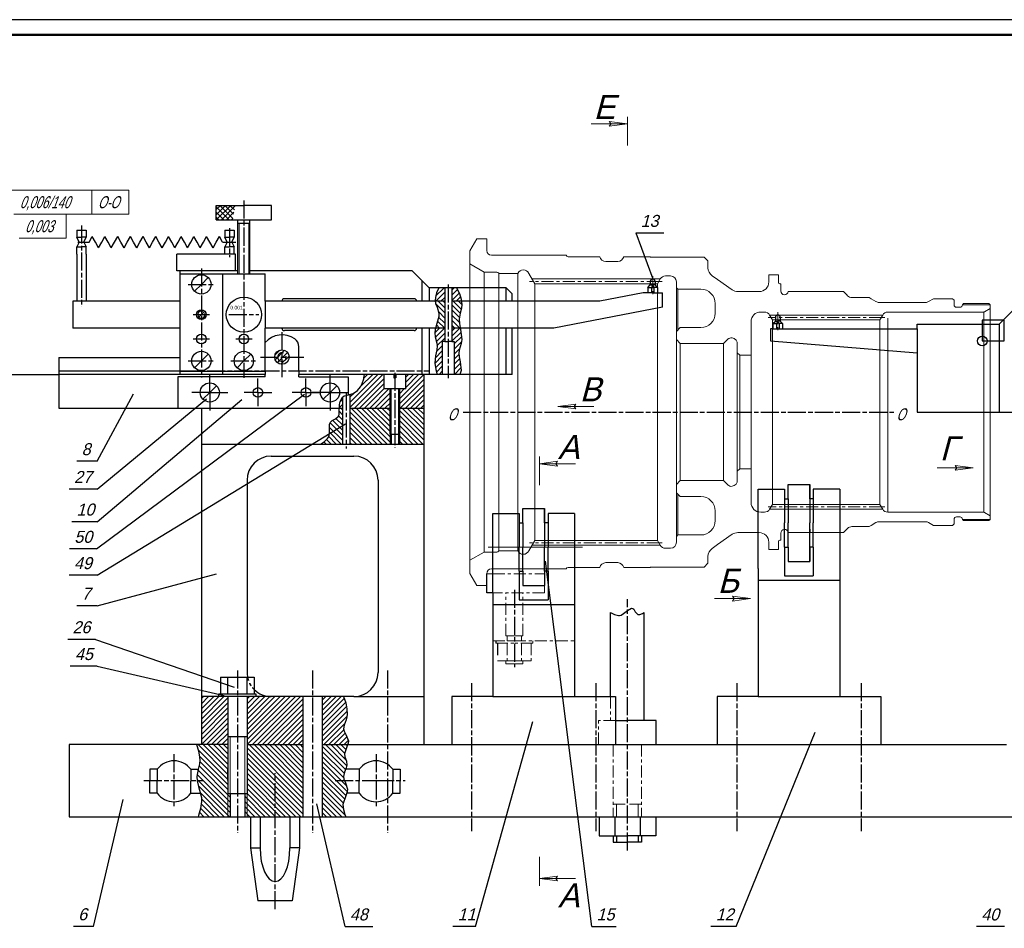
# Model space of a CAD drawing. Header units: millimetres. Extents: x 0 to 841, y 0 to 594.
# Tile 3 of 4: x 167 to 494, y 292 to 594. Entities that reach past the tile are written whole.
import ezdxf
from ezdxf.enums import TextEntityAlignment as Align

# ---------------------------------------------------------------- set-up
doc = ezdxf.new("R2010")
doc.units = ezdxf.units.MM
for name, pattern in [('AM_ISO02W050', [7.5, 6, -1.5]), ('AM_ISO08W050x2', [9, 6, -0.75, 1.5, -0.75]), ('CENTER', [7, 4, -1, 1, -1]), ('K5LT32768', [0]), ('K5LT_BASIC', [0]), ('K5LT_DASHED', [6, 4, -2]), ('K5LT_REINFORCED', [0]), ('K5LT_THIN', [0]), ('K5LT_THIN_INCLUDED_TO_HATCHING', [0])]:
    doc.linetypes.add(name, pattern=pattern)
for name, color, linetype, lineweight in [('AM_0', 7, 'Continuous', 50), ('AM_3', 1, 'AM_ISO02W050', 25), ('AM_4', 3, 'Continuous', 25), ('AM_5', 3, 'Continuous', 25), ('AM_6', 2, 'Continuous', 35), ('AM_7', 4, 'AM_ISO08W050x2', 25), ('AM_8', 1, 'Continuous', 25)]:
    doc.layers.add(name, color=color, linetype=linetype, lineweight=lineweight)
doc.layers.add('LAYER0VIEW0', color=7, linetype='Continuous')
doc.layers.add('деталь', color=2, linetype='Continuous')
doc.styles.add('K5_TEXTSTYLE', font='win_eskd.shx', dxfattribs={"width": 0.7, "oblique": 15, "bigfont": 'b_eskd.shx'})
doc.styles.get("Standard").update_dxf_attribs({"font": 'aaa.shx'})
pattern_1 = [(45, (66.1446, 139.2076), (-0.848528, 0.848528), [])]
pattern_2 = [(315, (66.1446, 139.2076), (0.848528, 0.848528), [])]

# ---------------------------------------------------------------- blocks, each defined once
blk = doc.blocks.new('A1')
at = {"color": 6, "lineweight": 25}
blk.add_lwpolyline([(0, 0), (841, 0), (841, 594), (0, 594)], close=True, dxfattribs=at)
at = {"color": 7, "lineweight": 50}
blk.add_lwpolyline([(20, 5), (836, 5), (836, 589), (20, 589)], dxfattribs=at)
at = {"color": 7, "lineweight": 70, "ltscale": 0.75, "width": 0.75}
blk.add_attdef('NUMB', text='', height=7, rotation=180, dxfattribs=at).set_placement((55, 582), align=Align.MIDDLE_CENTER)
blk = doc.blocks.new('*U4')
at = {"layer": 'LAYER0VIEW0', "color": 7, "linetype": 'K5LT_THIN'}
for p, q in [((9.16, 8.63), (0, 8.63)), ((0, 8.63), (0, 0)), ((9.16, 0), (9.16, 8.63)), ((0, 0), (9.16, 0))]:
    blk.add_line(p, q, dxfattribs=at)

msp = doc.modelspace()

# ---------------------------------------------------------------- hatches: boundary and pattern name
at = {"layer": 'AM_8', "lineweight": 9}
h = msp.add_hatch(dxfattribs=at)
h.set_pattern_fill('НЕМЕТАЛЛ', color=256, scale=0.8, style=0, pattern_type=0)
h.set_pattern_definition([(45, (66.1446, 139.2076), (-0.848528, 0.848528), []), (135, (66.1446, 139.2076), (-0.848528, -0.848528), [])])
h.paths.add_polyline_path([(237.446, 527.393), (238.357, 532.193), (232.005, 532.193), (232.005, 527.393)])
h = msp.add_hatch(dxfattribs=at)
h.set_pattern_fill('МЕТАЛЛ', color=256, scale=0.8, style=0, pattern_type=0)
h.set_pattern_definition(pattern_1)
h.paths.add_polyline_path([(306.061, 504.728), (305.294, 503.109), (304.903, 501.561), (304.83, 500.534), (304.832, 500.43), (304.838, 500.328), (308.005, 500.328), (308.005, 504.728)])
h.paths.add_polyline_path([(310.405, 500.328), (313.589, 500.328), (313.363, 501.439), (313.018, 502.542), (312.555, 503.639), (311.974, 504.728), (310.405, 504.728)])
h.paths.add_polyline_path([(308.005, 486.863), (308.005, 491.324), (304.893, 491.324), (304.706, 489.97), (304.707, 489.798), (304.873, 488.507), (305.346, 486.387), (305.447, 485.479), (305.359, 484.138), (304.974, 482.213), (304.708, 479.7), (305.012, 477.533), (305.446, 475.928), (307.205, 475.928), (307.205, 486.863)])
h.paths.add_polyline_path([(310.405, 491.324), (310.405, 486.863), (311.205, 486.863), (311.205, 475.928), (313.082, 475.928), (313.452, 477.256), (313.514, 478.304), (313.301, 479.635), (312.757, 482.049), (312.714, 483.068), (312.935, 484.37), (313.501, 486.428), (313.7, 487.621), (313.658, 488.987), (313.331, 490.791), (313.213, 491.324)])
h = msp.add_hatch(dxfattribs=at)
h.set_pattern_fill('МЕТАЛЛ', color=256, scale=0.8, style=0, pattern_type=0)
h.set_pattern_definition(pattern_2)
h.paths.add_polyline_path([(308.005, 491.324), (308.005, 500.328), (304.838, 500.328), (305.044, 499.363), (305.595, 497.971), (305.996, 496.766), (306.064, 496.323), (306.018, 495.208), (305.677, 493.814), (304.92, 491.434), (304.893, 491.324)])
h.paths.add_polyline_path([(313.213, 491.324), (312.853, 493.457), (312.837, 494.401), (313.041, 495.698), (313.57, 497.821), (313.698, 499.186), (313.627, 500.047), (313.589, 500.328), (310.405, 500.328), (310.405, 491.324)])
at = {"layer": 'AM_8'}
h = msp.add_hatch(dxfattribs=at)
h.set_pattern_fill('МЕТАЛЛ', color=256, scale=0.8, style=0, pattern_type=0)
h.set_pattern_definition(pattern_1)
edge = h.paths.add_edge_path()
edge.add_arc((253.868, 481.724), 2.4, 0, 360)
at = {"layer": 'AM_8', "lineweight": 9}
h = msp.add_hatch(dxfattribs=at)
h.set_pattern_fill('МЕТАЛЛ', color=256, scale=0.8, style=0, pattern_type=0)
h.set_pattern_definition(pattern_1)
h.paths.add_polyline_path([(289.831, 464.728), (289.831, 471.128), (287.831, 471.128), (287.831, 475.928), (281.366, 475.928), (281.146, 474.741), (280.21, 472.119), (279.966, 471.729), (279.079, 470.702), (277.839, 469.722), (277.556, 469.544), (276.814, 469.251), (276.464, 469.173), (276.464, 464.728)])
h.paths.add_polyline_path([(293.031, 464.728), (301.031, 464.728), (301.031, 475.928), (295.031, 475.928), (295.031, 471.128), (293.031, 471.128)])
h.paths.add_polyline_path([(274.028, 464.728), (274.028, 468.353), (273.581, 467.65), (273.173, 466.613), (273.096, 466.393), (272.936, 465.585), (272.922, 464.728)])
h = msp.add_hatch(dxfattribs=at)
h.set_pattern_fill('МЕТАЛЛ', color=256, scale=0.8, style=0, pattern_type=0)
h.set_pattern_definition(pattern_2)
h.paths.add_polyline_path([(274.028, 452.728), (274.028, 464.728), (272.922, 464.728), (272.802, 462.376), (272.578, 461.926), (272.077, 461.44), (271.106, 460.864), (270.012, 460.017), (269.718, 459.36), (269.611, 458.386), (269.659, 456.673), (269.431, 455.247), (269.285, 454.974), (268.434, 453.942), (267.273, 453.041), (266.734, 452.728)])
h.paths.add_polyline_path([(276.464, 452.728), (290.231, 452.728), (290.231, 456.085), (289.831, 456.085), (289.831, 464.728), (276.464, 464.728)])
h.paths.add_polyline_path([(293.031, 464.728), (293.031, 456.085), (292.631, 456.085), (292.631, 452.728), (301.031, 452.728), (301.031, 464.728)])
h = msp.add_hatch(dxfattribs=at)
h.set_pattern_fill('МЕТАЛЛ', color=256, scale=0.8, style=0, pattern_type=0)
h.set_pattern_definition(pattern_1)
h.paths.add_polyline_path([(235.879, 355.354), (235.879, 368.728), (227.079, 368.728), (227.079, 352.728), (235.879, 352.728)])
h.paths.add_polyline_path([(242.279, 368.728), (242.279, 352.728), (260.855, 352.728), (260.855, 368.728), (250.279, 368.728)])
h.paths.add_polyline_path([(275.794, 352.728), (276.049, 354.038), (276.047, 354.08), (275.849, 354.853), (275.293, 355.883), (274.808, 356.69), (274.344, 358.002), (274.34, 358.062), (274.44, 358.918), (274.856, 360.089), (275.318, 361.287), (275.483, 362.059), (275.531, 363.992), (275.261, 365.95), (274.658, 367.958), (274.341, 368.728), (267.255, 368.728), (267.255, 352.728)])
h = msp.add_hatch(dxfattribs=at)
h.set_pattern_fill('МЕТАЛЛ', color=256, scale=0.8, style=0, pattern_type=0)
h.set_pattern_definition(pattern_2)
h.paths.add_polyline_path([(235.879, 336.405), (235.879, 340.728), (235.879, 344.728), (235.879, 352.728), (227.079, 352.728), (225.407, 352.728), (226.12, 350.603), (226.487, 348.517), (226.546, 347.584), (226.439, 346.296), (226.021, 344.505), (225.596, 342.069), (225.705, 340.637), (226.137, 338.811), (227.071, 335.093), (227.113, 333.74), (226.788, 331.459), (226.137, 329.165), (225.976, 328.728), (235.879, 328.728), (236.679, 328.728), (236.679, 336.405)])
h.paths.add_polyline_path([(242.279, 328.728), (260.855, 328.728), (260.855, 352.728), (242.279, 352.728), (242.279, 336.405), (241.479, 336.405), (241.479, 328.728)])
h.paths.add_polyline_path([(267.255, 352.728), (267.255, 328.728), (275.1, 328.728), (274.458, 330.504), (274.173, 332.211), (274.152, 332.843), (274.304, 333.81), (274.804, 335.098), (275.668, 337.959), (275.482, 338.852), (274.933, 340.124), (274.341, 342.13), (274.495, 342.993), (274.994, 344.233), (275.48, 345.923), (275.376, 346.86), (274.96, 348.276), (274.721, 349.713), (274.891, 350.605), (275.406, 351.836), (275.794, 352.728)])

# ---------------------------------------------------------------- linework, layer by layer
for p, q in [((232.005, 532.193), (241.205, 532.193)), ((232.005, 527.393), (232.005, 532.193)), ((250.405, 532.193), (241.205, 532.193)), ((250.405, 527.393), (250.405, 532.193)), ((232.005, 527.393), (250.405, 527.393)), ((239.205, 509.393), (239.205, 527.393)), ((243.205, 509.393), (243.205, 527.393)), ((243.205, 526.193), (239.205, 526.193)), ((185.603, 523.985), (185.603, 521.585)), ((185.603, 523.985), (188.803, 523.985)), ((186.403, 519.985), (185.603, 521.585)), ((185.603, 521.585), (187.203, 521.585)), ((188.803, 521.585), (187.203, 521.585)), ((188.003, 519.985), (188.803, 521.585)), ((188.803, 523.985), (188.803, 521.585)), ((189.717, 519.985), (190.774, 521.888)), ((191.831, 519.985), (190.774, 521.888)), ((193.945, 519.985), (195.002, 521.888)), ((196.059, 519.985), (195.002, 521.888)), ((198.173, 519.985), (199.23, 521.888)), ((200.287, 519.985), (199.23, 521.888)), ((202.401, 519.985), (203.458, 521.888)), ((204.515, 519.985), (203.458, 521.888)), ((206.629, 519.985), (207.686, 521.888)), ((208.743, 519.985), (207.686, 521.888)), ((210.857, 519.985), (211.914, 521.888)), ((212.971, 519.985), (211.914, 521.888)), ((215.085, 519.985), (216.142, 521.888)), ((217.199, 519.985), (216.142, 521.888)), ((219.313, 519.985), (220.37, 521.888)), ((221.427, 519.985), (220.37, 521.888)), ((223.541, 519.985), (224.598, 521.888)), ((225.655, 519.985), (224.598, 521.888)), ((227.769, 519.985), (228.826, 521.888)), ((229.883, 519.985), (228.826, 521.888)), ((231.997, 519.985), (233.054, 521.888)), ((234.111, 519.985), (233.054, 521.888)), ((234.831, 523.985), (234.831, 521.585)), ((234.831, 523.985), (238.031, 523.985)), ((235.631, 519.985), (234.831, 521.585)), ((234.831, 521.585), (236.431, 521.585)), ((238.031, 521.585), (236.431, 521.585)), ((237.231, 519.985), (238.031, 521.585)), ((238.031, 523.985), (238.031, 521.585)), ((186.403, 519.985), (185.603, 518.385)), ((185.603, 515.985), (185.603, 518.385)), ((185.603, 518.385), (187.203, 518.385)), ((185.946, 519.985), (189.717, 519.985)), ((188.803, 518.385), (187.203, 518.385)), ((188.003, 519.985), (188.803, 518.385)), ((188.803, 515.985), (188.803, 518.385)), ((192.888, 518.081), (191.831, 519.985)), ((192.888, 518.081), (193.945, 519.985)), ((197.116, 518.081), (196.059, 519.985)), ((197.116, 518.081), (198.173, 519.985)), ((201.344, 518.081), (200.287, 519.985)), ((201.344, 518.081), (202.401, 519.985)), ((205.572, 518.081), (204.515, 519.985)), ((205.572, 518.081), (206.629, 519.985)), ((209.8, 518.081), (208.743, 519.985)), ((209.8, 518.081), (210.857, 519.985)), ((214.028, 518.081), (212.971, 519.985)), ((214.028, 518.081), (215.085, 519.985)), ((218.256, 518.081), (217.199, 519.985)), ((218.256, 518.081), (219.313, 519.985)), ((222.484, 518.081), (221.427, 519.985)), ((222.484, 518.081), (223.541, 519.985)), ((226.712, 518.081), (225.655, 519.985)), ((226.712, 518.081), (227.769, 519.985)), ((230.94, 518.081), (229.883, 519.985)), ((230.94, 518.081), (231.997, 519.985)), ((234.111, 519.985), (238.501, 519.985)), ((235.631, 519.985), (234.831, 518.385)), ((234.831, 515.985), (234.831, 518.385)), ((234.831, 518.385), (236.431, 518.385)), ((238.031, 518.385), (236.431, 518.385)), ((237.231, 519.985), (238.031, 518.385)), ((238.031, 515.985), (238.031, 518.385)), ((185.603, 515.985), (185.603, 500.328)), ((188.803, 515.985), (188.803, 500.328)), ((238.431, 515.985), (218.933, 515.985)), ((218.933, 510.385), (218.933, 515.985)), ((237.701, 515.985), (236.101, 515.985)), ((238.431, 510.385), (238.431, 515.985)), ((239.205, 510.385), (218.933, 510.385)), ((220.015, 475.928), (220.015, 510.385)), ((220.015, 509.393), (248.268, 509.393)), ((227.079, 505.895), (229.341, 508.157)), ((234.142, 509.393), (234.142, 475.928)), ((297.148, 510.385), (243.205, 510.385)), ((248.268, 500.328), (248.268, 509.393)), ((302.805, 504.728), (297.148, 510.385)), ((227.079, 505.895), (224.816, 503.632)), ((300.404, 507.128), (300.404, 500.328)), ((309.205, 504.728), (302.805, 504.728)), ((302.805, 504.728), (302.805, 500.328)), ((308.005, 504.728), (308.005, 486.863)), ((328.405, 504.728), (309.205, 504.728)), ((310.405, 504.728), (310.405, 486.863)), ((328.405, 504.728), (330.405, 502.728)), ((328.405, 500.328), (328.405, 504.728)), ((375.598, 504.904), (375.597, 503.109)), ((375.598, 504.904), (376.398, 505.704)), ((375.598, 504.904), (376.798, 504.904)), ((376.398, 506.904), (376.398, 505.704)), ((376.398, 505.704), (377.203, 505.704)), ((376.798, 504.904), (376.797, 503.109)), ((378.008, 505.703), (377.203, 505.704)), ((377.607, 504.903), (377.606, 503.109)), ((378.807, 504.902), (377.607, 504.903)), ((378.009, 506.903), (378.008, 505.703)), ((378.807, 504.902), (378.008, 505.703)), ((378.807, 504.902), (378.806, 503.108)), ((297.868, 501.128), (254.668, 501.128)), ((330.405, 500.328), (330.405, 502.728)), ((374.002, 503.113), (359.596, 500.328)), ((377.202, 503.109), (374.002, 503.113)), ((377.202, 503.109), (380.402, 503.109)), ((380.399, 498.309), (380.402, 503.109)), ((184.268, 500.328), (184.268, 491.324)), ((220.015, 500.328), (184.268, 500.328)), ((248.268, 500.328), (248.268, 491.324)), ((308.005, 500.328), (248.268, 500.328)), ((359.596, 500.328), (310.405, 500.328)), ((380.399, 498.309), (344.268, 491.324)), ((492.399, 492.672), (498.056, 498.329)), ((227.079, 495.826), (225.947, 494.694)), ((227.079, 495.826), (228.21, 496.957)), ((417.999, 494.909), (417.999, 493.709)), ((419.61, 494.908), (419.609, 493.708)), ((220.015, 491.324), (184.268, 491.324)), ((248.268, 486.524), (248.268, 491.324)), ((308.005, 491.324), (248.268, 491.324)), ((300.404, 491.324), (300.404, 475.928)), ((302.805, 491.324), (302.805, 475.928)), ((344.268, 491.324), (310.405, 491.324)), ((328.405, 475.928), (328.405, 491.324)), ((330.405, 475.928), (330.405, 491.324)), ((417.199, 492.909), (417.198, 491.115)), ((417.199, 492.909), (417.999, 493.709)), ((417.199, 492.909), (418.399, 492.909)), ((417.999, 493.709), (418.804, 493.709)), ((418.399, 492.909), (418.398, 491.115)), ((419.609, 493.708), (418.804, 493.709)), ((419.208, 492.909), (419.207, 491.115)), ((420.408, 492.908), (419.208, 492.909)), ((420.408, 492.908), (419.609, 493.708)), ((420.408, 492.908), (420.407, 491.113)), ((465.198, 491.087), (465.199, 492.687)), ((465.199, 492.687), (492.399, 492.672)), ((492.399, 492.672), (492.382, 463.401)), ((297.868, 490.524), (254.668, 490.524)), ((416.398, 491.115), (416.396, 487.115)), ((417.198, 491.115), (416.398, 491.115)), ((417.198, 491.115), (465.198, 491.087)), ((465.198, 491.087), (465.194, 483.087)), ((248.268, 481.724), (248.268, 486.524)), ((259.468, 481.724), (259.468, 485.141)), ((308.005, 486.863), (307.205, 486.863)), ((307.205, 486.863), (307.205, 475.928)), ((308.005, 486.863), (309.205, 486.863)), ((310.405, 486.863), (309.205, 486.863)), ((310.405, 486.863), (311.205, 486.863)), ((311.205, 486.863), (311.205, 475.928)), ((416.396, 487.115), (465.194, 483.087)), ((179.63, 481.528), (179.63, 464.728)), ((179.63, 481.528), (220.015, 481.528)), ((227.079, 480.422), (229.341, 482.684)), ((241.205, 480.422), (243.468, 482.684)), ((248.268, 476.924), (248.268, 481.724)), ((259.468, 476.924), (259.468, 481.724)), ((465.194, 483.087), (465.182, 463.417)), ((227.079, 480.422), (224.816, 478.159)), ((241.205, 480.422), (238.942, 478.159)), ((179.63, 477.134), (220.015, 477.134)), ((248.268, 475.928), (179.63, 475.928)), ((248.268, 475.128), (219.246, 475.128)), ((219.246, 475.128), (219.246, 464.728)), ((248.268, 476.924), (220.015, 476.924)), ((248.268, 476.924), (248.268, 475.928)), ((248.268, 475.128), (248.268, 475.928)), ((259.468, 476.924), (259.468, 475.928)), ((259.468, 475.128), (259.468, 475.928)), ((330.405, 475.928), (259.468, 475.928)), ((259.468, 475.128), (275.879, 475.128)), ((275.879, 475.128), (275.879, 469.072)), ((287.831, 471.128), (287.831, 475.928)), ((291.107, 475.928), (291.107, 474.814)), ((291.754, 475.928), (291.754, 474.814)), ((295.031, 471.128), (295.031, 475.928)), ((301.031, 475.928), (301.031, 352.728)), ((229.868, 469.928), (232.131, 472.19)), ((269.868, 469.928), (272.131, 472.19)), ((291.107, 474.814), (291.431, 474.814)), ((291.754, 474.814), (291.431, 474.814)), ((229.868, 469.928), (227.605, 467.665)), ((269.868, 469.928), (267.605, 467.665)), ((274.028, 468.327), (274.028, 452.728)), ((276.464, 469.173), (276.464, 452.728)), ((295.031, 471.128), (287.831, 471.128)), ((289.831, 456.085), (289.831, 471.128)), ((293.031, 456.085), (293.031, 471.128)), ((179.63, 464.728), (274.028, 464.728)), ((227.079, 464.728), (227.079, 352.728)), ((276.464, 464.728), (289.831, 464.728)), ((293.031, 464.728), (301.031, 464.728)), ((465.182, 463.417), (492.382, 463.401)), ((492.382, 463.401), (513.011, 463.389)), ((289.831, 456.085), (293.031, 456.085)), ((290.231, 456.085), (290.231, 452.728)), ((292.631, 456.085), (292.631, 452.728)), ((227.079, 452.728), (301.031, 452.728)), ((250.279, 448.728), (277.831, 448.728)), ((242.279, 440.728), (242.279, 376.728)), ((285.831, 440.728), (285.831, 376.728)), ((422.215, 439.323), (429.415, 439.323)), ((422.215, 434.494), (422.215, 439.323)), ((429.415, 434.494), (429.415, 439.323)), ((429.415, 439.323), (429.415, 434.494)), ((412.215, 437.694), (421.015, 437.694)), ((412.215, 411.294), (412.215, 437.694)), ((421.015, 437.694), (421.015, 434.494)), ((430.615, 437.694), (430.615, 434.494)), ((439.415, 437.694), (430.615, 437.694)), ((439.415, 437.694), (439.415, 426.494)), ((439.415, 437.694), (439.415, 407.294)), ((421.015, 434.494), (422.215, 434.494)), ((421.015, 434.494), (421.015, 426.494)), ((422.215, 434.494), (422.215, 426.494)), ((430.615, 434.494), (429.415, 434.494)), ((429.415, 434.494), (429.415, 426.494)), ((430.615, 434.494), (430.615, 426.494)), ((323.979, 429.694), (332.779, 429.694)), ((323.979, 403.294), (323.979, 429.694)), ((332.779, 429.694), (332.779, 426.494)), ((333.979, 431.323), (341.179, 431.323)), ((333.979, 426.494), (333.979, 431.323)), ((341.179, 426.494), (341.179, 431.323)), ((341.179, 431.323), (341.179, 426.494)), ((351.179, 429.694), (342.379, 429.694)), ((342.379, 429.694), (342.379, 426.494)), ((351.179, 429.694), (351.179, 418.494)), ((351.179, 429.694), (351.179, 399.294)), ((332.779, 426.494), (333.979, 426.494)), ((332.779, 426.494), (332.779, 418.494)), ((333.979, 426.494), (333.979, 418.494)), ((342.379, 426.494), (341.179, 426.494)), ((341.179, 426.494), (341.179, 418.494)), ((342.379, 426.494), (342.379, 418.494)), ((421.015, 418.494), (421.015, 426.494)), ((422.215, 418.494), (422.215, 426.494)), ((429.415, 418.494), (429.415, 426.494)), ((430.615, 418.494), (430.615, 426.494)), ((439.415, 426.494), (439.415, 376.728)), ((332.779, 410.494), (332.779, 418.494)), ((333.979, 410.494), (333.979, 418.494)), ((341.179, 410.494), (341.179, 418.494)), ((342.379, 410.494), (342.379, 418.494)), ((351.179, 418.494), (351.179, 368.728)), ((421.015, 418.494), (422.215, 418.494)), ((421.015, 418.494), (421.015, 408.894)), ((422.215, 418.494), (422.215, 413.665)), ((430.615, 418.494), (429.415, 418.494)), ((429.415, 418.494), (429.415, 413.665)), ((429.415, 413.665), (429.415, 418.494)), ((430.615, 418.494), (430.615, 408.894)), ((422.215, 413.665), (429.415, 413.665)), ((321.979, 403.294), (321.979, 409.614)), ((332.779, 410.494), (333.979, 410.494)), ((332.779, 410.494), (332.779, 400.894)), ((333.979, 410.494), (333.979, 405.665)), ((341.179, 410.494), (341.179, 405.665)), ((342.379, 410.494), (341.179, 410.494)), ((342.379, 410.494), (342.379, 400.894)), ((412.215, 411.294), (412.215, 376.728)), ((439.415, 407.294), (412.215, 407.294)), ((421.015, 408.894), (430.615, 408.894)), ((323.979, 403.294), (321.979, 403.294)), ((323.979, 403.294), (323.979, 368.728)), ((333.979, 405.665), (341.179, 405.665)), ((332.779, 400.894), (342.379, 400.894)), ((351.179, 399.294), (323.979, 399.294)), ((363.179, 368.728), (363.179, 396.728)), ((374.379, 360.728), (374.379, 396.728)), ((412.215, 376.728), (412.215, 368.728)), ((439.415, 376.728), (439.415, 368.728)), ((233.479, 375.128), (244.679, 375.128)), ((233.479, 375.128), (233.479, 369.528)), ((235.879, 369.528), (235.879, 375.128)), ((242.279, 369.528), (242.279, 375.128)), ((244.679, 375.128), (244.679, 369.528)), ((277.831, 368.728), (227.079, 368.728)), ((245.309, 369.528), (232.848, 369.528)), ((232.848, 368.728), (232.848, 369.528)), ((235.879, 368.728), (235.879, 336.405)), ((242.279, 368.728), (242.279, 336.405)), ((245.309, 368.728), (245.309, 369.528)), ((260.855, 368.728), (260.855, 328.728)), ((267.255, 368.728), (267.255, 328.728)), ((277.831, 368.728), (301.031, 368.728)), ((323.979, 368.728), (310.379, 368.728)), ((310.379, 368.728), (310.379, 352.728)), ((323.979, 368.728), (351.179, 368.728)), ((351.179, 368.728), (364.779, 368.728)), ((364.779, 368.728), (364.779, 352.728)), ((412.215, 368.728), (398.615, 368.728)), ((398.615, 368.728), (398.615, 352.728)), ((412.215, 368.728), (439.415, 368.728)), ((439.415, 368.728), (453.015, 368.728)), ((453.015, 368.728), (453.015, 352.728)), ((364.779, 360.728), (368.779, 360.728)), ((374.379, 360.728), (368.779, 360.728)), ((378.379, 360.728), (374.379, 360.728)), ((378.379, 352.728), (378.379, 360.728)), ((242.279, 355.354), (235.879, 355.354)), ((183.079, 352.728), (183.079, 328.728)), ((235.879, 352.728), (183.079, 352.728)), ((242.279, 352.728), (260.855, 352.728)), ((267.255, 352.728), (349.877, 352.728)), ((349.877, 352.728), (403.803, 352.728)), ((403.803, 352.728), (494.871, 352.728)), ((212.367, 344.528), (209.967, 344.528)), ((209.967, 344.528), (209.967, 340.528)), ((212.367, 344.528), (212.367, 340.528)), ((223.567, 344.528), (226.027, 344.528)), ((223.567, 344.528), (223.567, 340.528)), ((279.567, 344.528), (275.119, 344.528)), ((279.567, 344.528), (279.567, 340.528)), ((290.767, 344.528), (293.167, 344.528)), ((290.767, 344.528), (290.767, 340.528)), ((293.167, 344.528), (293.167, 340.528)), ((209.967, 336.528), (209.967, 340.528)), ((212.367, 336.528), (212.367, 340.528)), ((223.567, 336.528), (223.567, 340.528)), ((279.567, 336.528), (279.567, 340.528)), ((290.767, 336.528), (290.767, 340.528)), ((293.167, 336.528), (293.167, 340.528)), ((212.367, 336.528), (209.967, 336.528)), ((223.567, 336.528), (226.791, 336.528)), ((235.879, 336.405), (242.279, 336.405)), ((236.679, 336.405), (236.679, 328.728)), ((241.479, 336.405), (241.479, 328.728)), ((279.567, 336.528), (275.414, 336.528)), ((290.767, 336.528), (293.167, 336.528)), ((183.079, 328.728), (611.223, 328.728)), ((243.413, 328.728), (243.413, 318.328)), ((246.613, 328.728), (246.613, 318.328)), ((256.52, 328.728), (256.52, 318.328)), ((259.72, 328.728), (259.72, 318.328)), ((359.347, 328.728), (359.347, 322.328)), ((364.56, 328.728), (364.56, 322.328)), ((372.998, 328.728), (372.998, 322.328)), ((378.211, 328.728), (378.211, 322.328)), ((359.347, 322.328), (368.779, 322.328)), ((364.086, 322.328), (364.086, 320.235)), ((365.192, 322.328), (365.192, 320.235)), ((378.211, 322.328), (368.779, 322.328)), ((372.366, 322.328), (372.366, 320.235)), ((373.472, 322.328), (373.472, 320.235)), ((243.413, 318.328), (246.613, 318.328)), ((243.413, 318.328), (245.813, 300.728)), ((259.72, 318.328), (256.52, 318.328)), ((259.72, 318.328), (257.32, 300.728)), ((364.086, 320.235), (368.779, 320.235)), ((373.472, 320.235), (368.779, 320.235)), ((257.32, 300.728), (245.813, 300.728))]:
    msp.add_line(p, q)
at = {"color": 1, "linetype": 'Continuous', "lineweight": 15}
for p, q in [((316.407, 512.711), (316.41, 517.109)), ((385.087, 490.229), (385.087, 487.509)), ((385.087, 439.294), (385.087, 436.574)), ((316.379, 414.075), (316.379, 409.694))]:
    msp.add_line(p, q, dxfattribs=at)
for centre, radius in [((227.079, 505.895), 3.2), ((241.205, 495.826), 5.84), ((227.079, 495.826), 1.6), ((227.079, 487.724), 1.6), ((241.205, 487.724), 1.6), ((227.079, 480.422), 3.2), ((241.205, 480.422), 3.2), ((253.868, 481.724), 2.4), ((229.868, 469.928), 3.2), ((269.868, 469.928), 3.2), ((245.868, 469.928), 1.6), ((261.868, 469.928), 1.6)]:
    msp.add_circle(centre, radius)
for centre, radius, start, end in [((377.204, 506.904), 0.806, 0, 180), ((377.205, 504.904), 0.407, 359.93392, 180), ((254.668, 500.328), 0.8, 90, 180), ((297.868, 500.328), 0.8, 0, 90), ((418.805, 494.909), 0.806, 0, 180), ((254.668, 491.324), 0.8, 180, 270), ((297.868, 491.324), 0.8, 270, 0), ((418.806, 492.909), 0.407, 359.93392, 180), ((253.868, 481.724), 7.376, 54.91698, 139.39871), ((256.268, 485.141), 3.2, 0, 54.91698), ((253.868, 481.724), 1.436, 68.22923, 13.20326), ((250.279, 440.728), 8, 90, 180), ((277.831, 440.728), 8, 0, 90), ((250.279, 376.728), 8, 180, 191.53696), ((277.831, 376.728), 8, 270, 0), ((250.279, 376.728), 8, 225.573, 270), ((217.967, 340.328), 7, 36.8699, 143.1301), ((285.167, 340.328), 7, 36.8699, 143.1301), ((217.967, 340.728), 7, 216.8699, 323.1301), ((285.167, 340.728), 7, 216.8699, 323.1301)]:
    msp.add_arc(centre, radius, start, end)
for major_axis, start_param, end_param in [((0, -11.2), 4.712389, 6.2831853), ((0, 11.2), 3.1415927, 4.712389)]:
    msp.add_ellipse((251.567, 318.328), major_axis=major_axis, ratio=0.442238, start_param=start_param, end_param=end_param)
at = {"layer": 'AM_0', "color": 7, "linetype": 'K5LT32768', "lineweight": 15}
for p, q in [((345.619, 465.279), (351.619, 466.069)), ((351.619, 464.489), (345.619, 465.279)), ((351.619, 466.069), (351.019, 465.279)), ((351.019, 465.279), (351.619, 464.489)), ((339.519, 446.222), (345.519, 447.012)), ((345.519, 445.432), (339.519, 446.222)), ((345.519, 447.012), (344.919, 446.222)), ((344.919, 446.222), (345.519, 445.432)), ((477.76, 445.641), (483.76, 444.851)), ((478.36, 444.851), (477.76, 445.641)), ((477.76, 444.062), (478.36, 444.851)), ((483.76, 444.851), (477.76, 444.062)), ((403.715, 402.1), (409.715, 401.31)), ((404.315, 401.31), (403.715, 402.1)), ((403.715, 400.52), (404.315, 401.31)), ((409.715, 401.31), (403.715, 400.52)), ((339.519, 308.132), (345.519, 308.922)), ((345.519, 307.342), (339.519, 308.132)), ((345.519, 308.922), (344.919, 308.132)), ((344.919, 308.132), (345.519, 307.342))]:
    msp.add_line(p, q, dxfattribs=at)
at = {"layer": 'AM_0', "color": 7, "linetype": 'K5LT_THIN', "lineweight": 15}
for p, q in [((345.619, 465.279), (357.619, 465.279)), ((351.519, 446.222), (339.519, 446.222)), ((483.76, 444.851), (471.76, 444.851)), ((409.715, 401.31), (397.715, 401.31)), ((351.519, 308.132), (339.519, 308.132))]:
    msp.add_line(p, q, dxfattribs=at)
at = {"layer": 'AM_0', "color": 132, "linetype": 'K5LT_REINFORCED', "lineweight": 15}
for p, q in [((339.519, 448.622), (339.519, 439.022)), ((339.519, 315.332), (339.519, 305.732))]:
    msp.add_line(p, q, dxfattribs=at)
at = {"layer": 'AM_3', "linetype": 'CENTER', "lineweight": 9}
for p, q in [((323.979, 409.614), (341.179, 409.614)), ((341.179, 403.294), (323.979, 403.294)), ((328.379, 388.894), (328.379, 403.294)), ((333.979, 388.894), (333.979, 403.294)), ((341.179, 405.665), (341.179, 403.294)), ((323.979, 387.294), (351.179, 387.294)), ((325.029, 386.494), (331.179, 386.494)), ((328.779, 388.894), (328.379, 388.894)), ((328.779, 388.894), (331.179, 388.894)), ((328.779, 387.294), (328.779, 388.894)), ((331.179, 387.294), (328.779, 387.294)), ((328.779, 386.494), (328.779, 379.588)), ((333.579, 388.894), (331.179, 388.894)), ((337.329, 386.494), (331.179, 386.494)), ((333.579, 387.294), (333.579, 388.894)), ((333.579, 388.894), (333.979, 388.894)), ((333.579, 386.494), (333.579, 379.588)), ((336.758, 386.494), (336.758, 380.604)), ((337.329, 387.294), (337.329, 386.494)), ((325.6, 380.604), (328.779, 380.604)), ((328.379, 379.588), (328.379, 380.604)), ((328.779, 380.604), (331.179, 380.604)), ((333.579, 380.604), (331.179, 380.604)), ((336.758, 380.604), (333.579, 380.604)), ((333.979, 379.588), (333.979, 380.604)), ((328.779, 379.588), (328.379, 379.588)), ((328.779, 379.588), (331.179, 379.588)), ((333.579, 379.588), (331.179, 379.588)), ((333.579, 379.588), (333.979, 379.588)), ((363.179, 368.728), (363.179, 360.728)), ((359.179, 352.728), (359.179, 360.728)), ((364.779, 360.728), (359.179, 360.728)), ((364.086, 352.728), (364.086, 328.728)), ((373.472, 352.728), (373.472, 328.728)), ((364.086, 332.873), (368.779, 332.873)), ((365.192, 332.873), (365.192, 328.728)), ((373.472, 332.873), (368.779, 332.873)), ((372.366, 332.873), (372.366, 328.728))]:
    msp.add_line(p, q, dxfattribs=at)
at = {"layer": 'AM_3', "linetype": 'K5LT_DASHED'}
for p, q in [((325.029, 387.294), (325.029, 386.494)), ((325.6, 386.494), (325.6, 380.604))]:
    msp.add_line(p, q, dxfattribs=at)
at = {"layer": 'AM_4', "color": 3, "lineweight": 20}
for p, q in [((239.605, 509.393), (239.605, 526.193)), ((242.805, 509.393), (242.805, 526.193)), ((290.231, 456.085), (290.231, 471.128)), ((292.631, 456.085), (292.631, 471.128)), ((289.831, 456.085), (289.831, 452.728)), ((293.031, 456.085), (293.031, 452.728))]:
    msp.add_line(p, q, dxfattribs=at)
at = {"layer": 'AM_4'}
for p, q in [((371.589, 523.003), (380.869, 523.003)), ((371.589, 523.003), (377.203, 507.709)), ((192.176, 417.846), (261.336, 469.358)), ((192.39, 447.029), (204.521, 469.523)), ((192.374, 426.916), (240.503, 467.622)), ((192.39, 437.761), (228.826, 467.787)), ((192.39, 409.092), (274.977, 459.438)), ((192.39, 447.029), (185.65, 447.029)), ((192.39, 437.761), (183.11, 437.761)), ((192.374, 426.916), (183.94, 426.916)), ((192.176, 417.846), (183.214, 417.846)), ((356.918, 292.17), (341.525, 413.766)), ((192.39, 398.924), (232.071, 409.588)), ((192.39, 409.092), (183.11, 409.092)), ((192.39, 398.924), (185.65, 398.924)), ((191.894, 387.763), (182.614, 387.763)), ((191.894, 387.763), (238.023, 371.891)), ((192.39, 378.835), (183.427, 378.835)), ((192.39, 378.835), (234.613, 369.02)), ((318.302, 292.17), (337.336, 360.43)), ((405.002, 292.17), (431.247, 356.909)), ((191.231, 292.235), (201.034, 334.478)), ((274.859, 292.17), (265.488, 333.058)), ((191.231, 292.235), (184.491, 292.235)), ((274.859, 292.17), (284.139, 292.17)), ((318.302, 292.17), (310.715, 292.17)), ((356.918, 292.17), (365.033, 292.17)), ((405.002, 292.17), (396.569, 292.17)), ((494.152, 292.17), (484.872, 292.17))]:
    msp.add_line(p, q, dxfattribs=at)
for points in [[(306.061, 504.728), (305.295, 503.113), (304.904, 501.568), (304.83, 500.514), (304.979, 499.575), (305.471, 498.268), (306.064, 496.315), (306.013, 495.174), (305.646, 493.714), (304.792, 490.847), (304.707, 489.798), (304.876, 488.493), (305.361, 486.292), (305.447, 485.479), (305.356, 484.123), (304.959, 482.142), (304.708, 479.7), (305.012, 477.533), (305.446, 475.928)], [(311.974, 504.728), (312.905, 502.839), (313.469, 500.989), (313.699, 499.157), (313.599, 497.974), (313.185, 496.273), (312.834, 494.343), (312.913, 492.908), (313.304, 490.912), (313.696, 487.579), (313.454, 486.241), (312.845, 483.98), (312.711, 483.016), (312.789, 481.832), (313.179, 480.137), (313.45, 477.249), (313.082, 475.928)], [(266.734, 452.728), (268.081, 453.625), (269.053, 454.64), (269.307, 455.008), (269.582, 455.738), (269.658, 456.856), (269.7, 459.282), (270.035, 460.048), (270.589, 460.551), (271.714, 461.205), (272.598, 461.955), (272.877, 462.645), (272.958, 463.691), (272.981, 465.946), (273.102, 466.411), (273.277, 466.907), (274.061, 468.389), (274.607, 468.76), (275.534, 469.014), (277.575, 469.555), (278.952, 470.583), (279.984, 471.755), (280.576, 472.881), (281.077, 474.46), (281.147, 474.747), (281.366, 475.928)], [(274.341, 368.728), (275.089, 366.645), (275.477, 364.642), (275.534, 362.694), (275.477, 362.006), (275.214, 360.979), (274.526, 359.22), (274.342, 358.023), (274.543, 357.228), (275.134, 356.141), (276.049, 354.039), (275.947, 353.192), (275.494, 352.027), (274.72, 349.679), (274.841, 348.712), (275.298, 347.169), (275.478, 345.885), (275.287, 344.973), (274.716, 343.589), (274.341, 342.09), (274.49, 341.21), (275.003, 339.977), (275.67, 337.913), (275.549, 336.962), (275.073, 335.69), (274.151, 332.797), (274.317, 331.125), (274.808, 329.42), (275.1, 328.728)], [(225.407, 352.728), (226.12, 350.603), (226.487, 348.517), (226.546, 347.584), (226.439, 346.296), (226.021, 344.505), (225.596, 342.069), (225.705, 340.637), (226.137, 338.811), (227.071, 335.093), (227.113, 333.74), (226.788, 331.459), (226.137, 329.165), (225.976, 328.728)]]:
    msp.add_lwpolyline(points, dxfattribs=at)
at = {"layer": 'AM_5', "lineweight": 15}
for p, q in [((156.111, 537.283), (190.618, 537.283)), ((190.618, 537.283), (202.92, 537.283)), ((190.618, 537.283), (190.618, 529.283)), ((202.92, 537.283), (202.92, 529.283)), ((164.663, 529.283), (190.618, 529.283)), ((166.431, 529.283), (182.12, 529.283)), ((182.12, 529.283), (182.12, 521.283)), ((190.618, 529.283), (202.92, 529.283)), ((166.431, 521.283), (182.12, 521.283))]:
    msp.add_line(p, q, dxfattribs=at)
at = {"layer": 'AM_5', "color": 7, "linetype": 'K5LT_THIN'}
msp.add_line((143.4, 475.928), (179.63, 475.928), dxfattribs=at)
at = {"layer": 'AM_5'}
msp.add_arc((227.079, 495.826), 1.188, 66.70848, 20.50591, dxfattribs=at)
at = {"layer": 'AM_6', "color": 7, "linetype": 'K5LT_DASHED'}
for start, end in [(191.53696, 199.63894), (206.79233, 213.23292), (219.46902, 225.573)]:
    msp.add_arc((250.279, 376.728), 8, start, end, dxfattribs=at)
at = {"layer": 'AM_7', "linetype": 'AM_ISO08W050x2'}
for p, q in [((241.205, 533.786), (241.205, 474.838)), ((187.203, 525.468), (187.203, 498.445)), ((236.431, 524.582), (236.431, 514.973)), ((227.079, 511.191), (227.079, 474.9)), ((222.719, 505.895), (231.438, 505.895)), ((309.205, 505.832), (309.205, 474.669)), ((224.354, 495.826), (229.803, 495.826)), ((236.192, 495.826), (246.218, 495.826)), ((241.205, 495.826), (241.205, 491.826)), ((253.868, 490.034), (253.868, 474.983)), ((224.354, 487.724), (229.803, 487.724)), ((238.48, 487.724), (243.929, 487.724)), ((246.77, 481.724), (261.14, 481.724)), ((222.719, 480.422), (231.438, 480.422)), ((236.846, 480.422), (245.564, 480.422)), ((220.015, 477.134), (302.805, 477.134)), ((229.868, 469.928), (229.868, 476.128)), ((269.868, 469.928), (269.868, 476.128)), ((291.431, 476.424), (291.431, 451.623)), ((245.868, 469.928), (245.868, 474.528)), ((261.868, 469.928), (261.868, 474.528)), ((229.868, 469.928), (223.668, 469.928)), ((229.868, 469.928), (229.868, 463.728)), ((229.868, 469.928), (236.068, 469.928)), ((245.868, 469.928), (241.268, 469.928)), ((245.868, 469.928), (245.868, 465.328)), ((245.868, 469.928), (250.468, 469.928)), ((261.868, 469.928), (257.268, 469.928)), ((261.868, 469.928), (261.868, 465.328)), ((261.868, 469.928), (266.468, 469.928)), ((269.868, 469.928), (263.668, 469.928)), ((269.868, 469.928), (269.868, 463.728)), ((269.868, 469.928), (276.068, 469.928)), ((275.246, 469.914), (275.246, 451.309)), ((331.179, 404.284), (331.179, 378.509)), ((368.779, 317.489), (368.779, 401.082)), ((239.079, 377.437), (239.079, 323.349)), ((264.055, 377.437), (264.055, 323.349)), ((289.031, 377.437), (289.031, 323.349)), ((316.916, 373.157), (316.916, 323.868)), ((358.241, 373.157), (358.241, 323.868)), ((405.153, 373.157), (405.153, 323.868)), ((446.478, 373.157), (446.478, 323.868)), ((217.967, 349.508), (217.967, 331.869)), ((285.167, 349.508), (285.167, 331.869)), ((207.958, 340.728), (227.683, 340.728)), ((251.567, 297.906), (251.567, 343.181)), ((271.538, 340.728), (285.167, 340.728)), ((285.167, 340.728), (294.883, 340.728))]:
    msp.add_line(p, q, dxfattribs=at)
at = {"layer": 'AM_7', "color": 6, "linetype": 'CENTER', "lineweight": 9}
for p, q in [((377.205, 508.662), (377.201, 501.955)), ((418.806, 496.668), (418.802, 489.961))]:
    msp.add_line(p, q, dxfattribs=at)
at = {"layer": 'AM_7'}
msp.add_line((314.167, 463.401), (457.541, 463.401), dxfattribs=at)
at = {"layer": 'LAYER0VIEW0', "color": 7, "linetype": 'K5LT32768', "lineweight": 15}
for p, q in [((362.755, 560.098), (368.755, 559.308)), ((363.355, 559.308), (362.755, 560.098)), ((368.755, 559.308), (362.755, 558.518)), ((362.755, 558.518), (363.355, 559.308))]:
    msp.add_line(p, q, dxfattribs=at)
at = {"layer": 'LAYER0VIEW0', "color": 132, "linetype": 'K5LT_REINFORCED', "lineweight": 15}
msp.add_line((368.755, 561.708), (368.755, 552.108), dxfattribs=at)
at = {"layer": 'LAYER0VIEW0', "color": 7, "linetype": 'K5LT_THIN', "lineweight": 15}
msp.add_line((356.755, 559.308), (368.755, 559.308), dxfattribs=at)
at = {"layer": 'LAYER0VIEW0', "color": 3, "lineweight": 20}
for p, q in [((237.701, 519.985), (236.901, 519.985)), ((237.701, 519.985), (236.901, 519.985)), ((237.701, 519.985), (238.501, 519.985)), ((237.701, 519.985), (238.501, 519.985)), ((341.179, 405.665), (341.179, 410.494)), ((236.679, 336.405), (236.679, 355.354)), ((241.479, 336.405), (241.479, 355.354)), ((368.779, 352.728), (378.379, 352.728)), ((235.879, 336.405), (235.879, 328.728)), ((242.279, 336.405), (242.279, 328.728))]:
    msp.add_line(p, q, dxfattribs=at)
at = {"layer": 'LAYER0VIEW0', "color": 7, "lineweight": 9}
msp.add_line((321.979, 409.614), (323.979, 409.614), dxfattribs=at)
at = {"layer": 'LAYER0VIEW0', "color": 5, "linetype": 'K5LT_BASIC'}
msp.add_line((235.879, 340.728), (235.879, 344.728), dxfattribs=at)
at = {"layer": 'LAYER0VIEW0', "color": 7, "linetype": 'K5LT_THIN_INCLUDED_TO_HATCHING'}
msp.add_lwpolyline([(363.179, 396.728), (364.532, 396.016), (365.768, 395.711), (366.107, 395.688), (366.727, 395.821), (367.532, 396.309), (368.776, 397.362), (370.159, 398.16), (370.587, 398.081), (370.926, 397.759), (371.395, 396.939), (372.235, 395.986), (372.918, 395.986), (373.75, 396.31), (374.379, 396.728)], dxfattribs=at)
at = {"layer": 'LAYER0VIEW0', "color": 5, "linetype": 'K5LT_BASIC'}
msp.add_circle((486.803, 487.075), 1.6, dxfattribs=at)
at = {"layer": 'LAYER0VIEW0', "color": 1, "lineweight": 15}
msp.add_arc((349.11, 410.885), 0.8, 89.37123, 155.78606, dxfattribs=at)
at = {"layer": 'деталь', "lineweight": 15}
for p, q in [((316.379, 517.109), (318.688, 521.109)), ((318.688, 521.109), (321.979, 521.109)), ((321.979, 521.109), (321.979, 517.189)), ((323.579, 515.589), (348.38, 515.589)), ((349.101, 515.118), (359.619, 515.118)), ((367.538, 515.118), (376.379, 515.118)), ((376.379, 515.118), (376.492, 515.004)), ((376.492, 515.004), (394.299, 515.004)), ((394.299, 515.004), (395.579, 513.724)), ((321.179, 509.972), (316.379, 512.727)), ((361.579, 513.518), (365.579, 513.518)), ((395.579, 513.724), (395.579, 511.416)), ((321.179, 509.972), (325.298, 509.972)), ((325.979, 509.572), (332.338, 509.572)), ((335.989, 509.544), (337.979, 506.098)), ((379.709, 507.709), (337.049, 507.709)), ((378.779, 506.098), (379.709, 507.709)), ((381.441, 508.709), (383.087, 508.709)), ((396.943, 508.795), (398.779, 507.509)), ((415.815, 509.109), (419.015, 509.109)), ((415.815, 506.709), (415.815, 509.109)), ((419.015, 509.109), (419.015, 506.513)), ((337.979, 506.098), (378.779, 506.098)), ((385.087, 506.709), (385.087, 504.789)), ((385.567, 504.309), (385.087, 504.789)), ((398.779, 507.509), (403.665, 504.088)), ((419.495, 506.033), (419.815, 506.033)), ((419.815, 506.033), (419.815, 503.713)), ((385.567, 504.309), (393.179, 504.309)), ((385.567, 504.309), (385.567, 490.709)), ((412.615, 503.509), (405.5, 503.509)), ((422.282, 503.509), (429.415, 503.509)), ((429.415, 503.509), (440.615, 503.509)), ((441.747, 502.378), (440.615, 503.509)), ((442.03, 502.095), (441.747, 502.378)), ((443.444, 501.509), (449.151, 501.509)), ((449.844, 501.109), (449.151, 501.509)), ((451.458, 500.177), (449.844, 501.109)), ((468.972, 500.177), (470.587, 501.109)), ((476.935, 501.109), (470.587, 501.109)), ((476.935, 501.109), (477.415, 500.629)), ((397.979, 496.309), (397.979, 499.509)), ((467.972, 499.909), (452.458, 499.909)), ((477.415, 499.509), (477.415, 500.629)), ((477.415, 499.509), (477.415, 499.109)), ((478.215, 498.309), (479.415, 498.309)), ((480.215, 499.109), (480.615, 499.509)), ((489.415, 499.109), (480.215, 499.109)), ((489.015, 499.509), (480.615, 499.509)), ((489.415, 497.909), (487.523, 496.817)), ((489.415, 499.109), (489.015, 499.509)), ((489.415, 497.786), (489.415, 499.109)), ((413.106, 496.709), (414.351, 496.709)), ((416.083, 495.709), (417.007, 494.109)), ((416.083, 495.709), (453.683, 495.709)), ((453.683, 495.709), (452.76, 494.109)), ((455.415, 496.709), (487.123, 496.709)), ((386.367, 491.509), (385.087, 490.229)), ((386.367, 491.509), (393.179, 491.509)), ((409.906, 482.309), (409.906, 493.509)), ((417.007, 494.109), (448.76, 494.109)), ((448.76, 494.109), (452.76, 494.109)), ((385.087, 490.229), (385.087, 487.509)), ((386.367, 486.229), (385.087, 487.509)), ((386.367, 486.229), (400.767, 486.229)), ((400.767, 486.229), (402.286, 487.748)), ((405.336, 485.906), (405.336, 483.109)), ((406.136, 482.309), (405.336, 483.109)), ((406.136, 482.309), (409.906, 482.309)), ((406.136, 444.494), (405.336, 443.694)), ((405.336, 440.897), (405.336, 443.694)), ((406.136, 444.494), (409.906, 444.494)), ((409.906, 444.494), (409.906, 433.294)), ((386.367, 440.574), (385.087, 439.294)), ((385.087, 436.574), (385.087, 439.294)), ((386.367, 440.574), (400.767, 440.574)), ((400.767, 440.574), (402.286, 439.055)), ((386.367, 435.294), (385.087, 436.574)), ((385.567, 422.494), (385.567, 436.094)), ((386.367, 435.294), (393.179, 435.294)), ((416.083, 431.094), (417.007, 432.694)), ((417.007, 432.694), (448.76, 432.694)), ((448.76, 432.694), (452.76, 432.694)), ((453.683, 431.094), (452.76, 432.694)), ((397.979, 430.494), (397.979, 427.294)), ((413.106, 430.094), (414.351, 430.094)), ((416.083, 431.094), (453.683, 431.094)), ((455.415, 430.094), (487.123, 430.094)), ((489.415, 428.894), (487.523, 429.986)), ((451.458, 426.626), (449.844, 425.694)), ((467.972, 426.894), (452.458, 426.894)), ((468.972, 426.626), (470.587, 425.694)), ((476.935, 425.694), (477.415, 426.174)), ((477.415, 427.294), (477.415, 427.694)), ((477.415, 427.294), (477.415, 426.174)), ((478.215, 428.494), (479.415, 428.494)), ((489.415, 427.694), (480.215, 427.694)), ((480.215, 427.694), (480.615, 427.294)), ((489.015, 427.294), (480.615, 427.294)), ((489.415, 427.694), (489.015, 427.294)), ((489.415, 429.017), (489.415, 427.694)), ((385.567, 422.494), (385.087, 422.014)), ((385.567, 422.494), (393.179, 422.494)), ((398.779, 419.294), (403.665, 422.715)), ((412.615, 423.294), (405.5, 423.294)), ((419.815, 420.77), (419.815, 423.09)), ((422.282, 423.294), (429.415, 423.294)), ((429.415, 423.294), (440.615, 423.294)), ((441.747, 424.425), (440.615, 423.294)), ((442.03, 424.708), (441.747, 424.425)), ((443.444, 425.294), (449.151, 425.294)), ((449.844, 425.694), (449.151, 425.294)), ((476.935, 425.694), (470.587, 425.694)), ((335.989, 417.259), (337.979, 420.705)), ((351.179, 420.705), (337.979, 420.705)), ((351.179, 420.705), (378.779, 420.705)), ((378.779, 420.705), (379.709, 419.094)), ((385.087, 420.094), (385.087, 422.014)), ((396.943, 418.008), (398.779, 419.294)), ((415.815, 420.094), (415.815, 417.694)), ((419.015, 417.694), (419.015, 420.29)), ((419.495, 420.77), (419.815, 420.77)), ((321.179, 416.831), (316.379, 414.075)), ((321.179, 416.831), (325.298, 416.831)), ((322.49, 418.494), (353.805, 418.494)), ((325.979, 417.231), (332.338, 417.231)), ((351.179, 419.094), (337.049, 419.094)), ((379.709, 419.094), (351.179, 419.094)), ((381.441, 418.094), (383.087, 418.094)), ((415.815, 417.694), (419.015, 417.694)), ((361.579, 413.285), (365.579, 413.285)), ((394.299, 411.799), (395.579, 413.079)), ((395.579, 413.079), (395.579, 415.387)), ((316.379, 409.694), (318.688, 405.694)), ((321.979, 405.694), (321.979, 409.614)), ((323.579, 411.214), (348.38, 411.214)), ((349.101, 411.685), (359.619, 411.685)), ((367.538, 411.685), (376.379, 411.685)), ((376.379, 411.685), (376.492, 411.799)), ((376.492, 411.799), (394.299, 411.799)), ((318.688, 405.694), (321.979, 405.694))]:
    msp.add_line(p, q, dxfattribs=at)
at = {"layer": 'деталь', "lineweight": 9}
for p, q in [((316.379, 463.401), (316.41, 517.109)), ((321.179, 463.509), (321.179, 509.972)), ((325.979, 509.572), (325.979, 463.401)), ((332.338, 509.572), (332.338, 463.401)), ((337.979, 506.098), (337.979, 463.401)), ((378.779, 506.098), (378.779, 463.401)), ((385.087, 504.789), (385.087, 463.401)), ((489.415, 497.909), (489.415, 463.509)), ((455.415, 494.709), (455.415, 463.401)), ((487.337, 496.739), (487.337, 463.509)), ((417.007, 494.109), (417.007, 463.401)), ((452.76, 494.109), (452.76, 463.401)), ((386.367, 486.229), (386.367, 463.401)), ((400.767, 486.229), (400.767, 463.401)), ((405.336, 483.109), (405.336, 463.401)), ((406.136, 482.309), (406.136, 463.401)), ((409.906, 482.309), (409.906, 463.401)), ((316.379, 463.401), (316.379, 409.694)), ((321.179, 463.294), (321.179, 416.831)), ((325.979, 417.231), (325.979, 463.401)), ((332.338, 417.231), (332.338, 463.401)), ((337.979, 420.705), (337.979, 463.401)), ((378.779, 420.705), (378.779, 463.401)), ((385.087, 422.014), (385.087, 463.401)), ((386.367, 440.574), (386.367, 463.401)), ((400.767, 440.574), (400.767, 463.401)), ((405.336, 443.694), (405.336, 463.401)), ((406.136, 444.494), (406.136, 463.401)), ((409.906, 444.494), (409.906, 463.401)), ((417.007, 432.694), (417.007, 463.401)), ((452.76, 432.694), (452.76, 463.401)), ((455.415, 430.094), (455.415, 463.401)), ((487.337, 430.064), (487.337, 463.294)), ((489.415, 428.894), (489.415, 463.294))]:
    msp.add_line(p, q, dxfattribs=at)
at = {"layer": 'деталь', "linetype": 'CENTER', "lineweight": 9}
for p, q in [((379.244, 506.904), (336.206, 506.904)), ((379.244, 506.904), (380.301, 506.904)), ((453.221, 494.909), (415.605, 494.909)), ((453.221, 494.909), (454.424, 494.909)), ((453.221, 431.894), (415.605, 431.894)), ((453.221, 431.894), (454.424, 431.894)), ((379.244, 419.899), (336.206, 419.899)), ((379.244, 419.899), (380.301, 419.899))]:
    msp.add_line(p, q, dxfattribs=at)
at = {"layer": 'деталь', "linetype": 'K5LT_THIN'}
msp.add_line((429.415, 424.425), (429.415, 423.294), dxfattribs=at)
at = {"layer": 'деталь', "lineweight": 15}
for centre, radius, start, end in [((323.579, 517.189), 1.6, 180, 270), ((349.11, 515.917), 0.8, 204.21394, 270.62877), ((361.579, 515.518), 2, 191.53696, 270), ((365.579, 515.518), 2, 270, 348.46304), ((398.779, 511.416), 3.2, 180, 235), ((325.29, 509.172), 0.8, 30.58089, 90.53003), ((334.158, 508.741), 2, 23.67776, 155.45646), ((381.441, 506.709), 2, 90, 150), ((383.087, 506.709), 2, 0, 90), ((412.615, 506.709), 3.2, 270, 0), ((419.495, 506.513), 0.48, 180, 270), ((393.179, 499.509), 4.8, 0, 90), ((405.5, 506.709), 3.2, 235, 270), ((421.054, 503.679), 1.239, 178.43365, 352.13417), ((443.444, 503.509), 2, 225, 270), ((452.458, 501.909), 2, 240, 270), ((467.972, 501.909), 2, 270, 300), ((478.215, 499.109), 0.8, 180, 270), ((479.415, 499.109), 0.8, 270, 0), ((393.179, 496.309), 4.8, 270, 0), ((413.106, 493.509), 3.2, 90, 180), ((414.351, 494.709), 2, 30, 90), ((455.415, 494.709), 2, 90, 150), ((487.123, 497.509), 0.8, 270, 300), ((403.271, 486.632), 1.489, 77.6236, 138.29296), ((403.317, 486.078), 2.027, 355.13486, 82.23699), ((403.271, 440.171), 1.489, 221.70704, 282.3764), ((403.317, 440.725), 2.027, 277.76301, 4.86514), ((393.179, 430.494), 4.8, 0, 90), ((413.106, 433.294), 3.2, 180, 270), ((414.351, 432.094), 2, 270, 330), ((455.415, 432.094), 2, 210, 270), ((487.123, 429.294), 0.8, 60, 90), ((393.179, 427.294), 4.8, 270, 0), ((452.458, 424.894), 2, 90, 120), ((467.972, 424.894), 2, 60, 90), ((478.215, 427.694), 0.8, 90, 180), ((479.415, 427.694), 0.8, 0, 90), ((405.5, 420.094), 3.2, 90, 125), ((412.615, 420.094), 3.2, 0, 90), ((421.054, 423.124), 1.239, 7.86583, 181.56635), ((443.444, 423.294), 2, 90, 135), ((383.087, 420.094), 2, 270, 0), ((419.495, 420.29), 0.48, 90, 180), ((325.29, 417.631), 0.8, 269.46997, 329.41911), ((334.158, 418.062), 2, 204.54354, 336.32224), ((381.441, 420.094), 2, 210, 270), ((398.779, 415.387), 3.2, 125, 180), ((361.579, 411.285), 2, 90, 168.46304), ((365.579, 411.285), 2, 11.53696, 90), ((323.579, 409.614), 1.6, 90, 180)]:
    msp.add_arc(centre, radius, start, end, dxfattribs=at)
at = {"layer": 'деталь', "linetype": 'K5LT_BASIC'}
msp.add_arc((377.204, 506.904), 0.806, 269.96713, 270, dxfattribs=at)

# ---------------------------------------------------------------- block references
at = {"lineweight": 0}
msp.add_blockref('A1', (0, 0), dxfattribs=at)
at = {"layer": 'LAYER0VIEW0', "xscale": 0.7999999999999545, "yscale": 0.8000000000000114, "zscale": 0.8}
msp.add_blockref('*U4', (486.803, 487.075), dxfattribs=at)

# ---------------------------------------------------------------- texts
at = {"linetype": 'Continuous', "lineweight": 0, "insert": (236.7, 498.775), "char_height": 1.2, "width": 5.5464, "attachment_point": 1}
msp.add_mtext('0.001', dxfattribs=at)
at = {"layer": 'AM_0', "color": 7, "lineweight": 9, "oblique": 15}
for s, p in [('Е', (357.532, 560.908)), ('В', (352.918, 466.963)), ('А', (345.662, 447.822)), ('Г', (472.688, 447.312)), ('Б', (398.816, 403.233)), ('А', (345.662, 298.532))]:
    msp.add_text(s, height=8, dxfattribs=at).set_placement(p)
at = {"layer": 'AM_0', "lineweight": 15, "style": 'K5_TEXTSTYLE', "oblique": 20, "width": 0.7}
for s, p in [('0,006/140', (166.663, 531.256)), ('О-О', (192.618, 531.256)), ('0,003', (168.431, 523.256))]:
    msp.add_text(s, height=4, dxfattribs=at).set_placement(p)
at = {"layer": 'AM_0', "oblique": 15}
for s, p in [('13', (373.189, 525.031)), ('8', (187.25, 449.057)), ('27', (184.71, 439.789)), ('10', (185.54, 428.944)), ('50', (184.814, 419.874)), ('49', (184.71, 411.12)), ('7', (187.25, 400.951)), ('26', (184.214, 389.791)), ('45', (185.027, 380.863)), ('6', (186.091, 294.263)), ('48', (276.459, 294.198)), ('11', (312.315, 294.198)), ('15', (358.518, 294.198)), ('12', (398.169, 294.198)), ('40', (486.472, 294.198))]:
    msp.add_text(s, height=4, dxfattribs=at).set_placement(p)
at = {"layer": 'AM_0', "color": 7, "style": 'K5_TEXTSTYLE', "oblique": 20, "width": 0.7}
for p in [(309.02, 460.657), (458.243, 460.657)]:
    msp.add_text('О', height=4, dxfattribs=at).set_placement(p)

doc.saveas('drawing.dxf')
